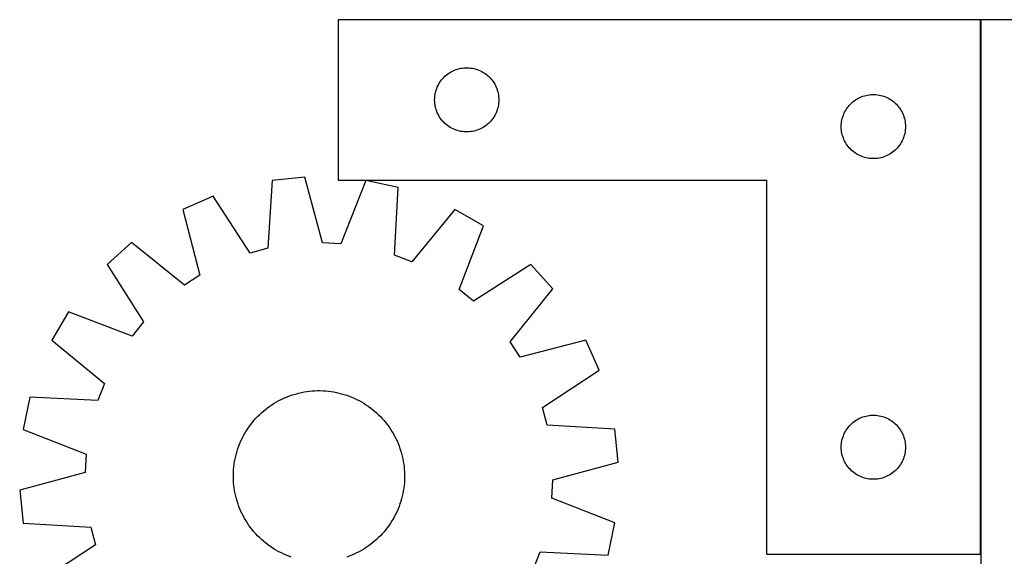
# Model space of a CAD drawing. Header units: millimetres. Extents: x 7 to 1493, y 7 to 2993.
# Tile 5 of 11: x 15 to 475, y 2742 to 2993. Entities that reach past the tile are written whole.
import ezdxf

# ---------------------------------------------------------------- set-up
doc = ezdxf.new("R2010")
doc.units = ezdxf.units.MM
doc.layers.add('COMMON', color=5, linetype='CONTINUOUS', true_color=0x0000ff)
doc.layers.add('CUT', color=7, linetype='CONTINUOUS', true_color=0x000000)

msp = doc.modelspace()

# ---------------------------------------------------------------- linework, layer by layer
at = {"layer": 'COMMON'}
msp.add_line((464.325769, 2993.408991), (464.325769, 2743.470527), dxfattribs=at)
at = {"layer": 'CUT'}
for p, q in [((464.225769, 2993.470527), (164.225769, 2993.470527)), ((164.225769, 2993.470527), (164.225769, 2918.470527)), ((464.225769, 2743.470527), (464.225769, 2993.470527)), ((464.42577, 2993.408991), (464.42577, 2693.408991)), ((714.42577, 2993.408991), (464.42577, 2993.408991)), ((214.036669, 2966.978807), (214.616871, 2967.488733)), ((214.616871, 2967.488733), (215.222555, 2967.968115)), ((215.222555, 2967.968115), (215.852113, 2968.415682)), ((215.852113, 2968.415682), (216.503877, 2968.830246)), ((216.503877, 2968.830246), (217.176118, 2969.210709)), ((217.176118, 2969.210709), (217.867053, 2969.556061)), ((217.867053, 2969.556061), (218.574851, 2969.865386)), ((218.574851, 2969.865386), (219.297633, 2970.137865)), ((219.297633, 2970.137865), (220.033484, 2970.372775)), ((220.033484, 2970.372775), (220.780453, 2970.569492)), ((220.780453, 2970.569492), (221.536558, 2970.727496)), ((221.536558, 2970.727496), (222.299794, 2970.846367)), ((222.299794, 2970.846367), (223.068137, 2970.92579)), ((223.068137, 2970.92579), (223.83955, 2970.965554)), ((223.83955, 2970.965554), (224.611988, 2970.965554)), ((224.611988, 2970.965554), (225.383401, 2970.92579)), ((225.383401, 2970.92579), (226.151744, 2970.846367)), ((226.151744, 2970.846367), (226.91498, 2970.727496)), ((226.91498, 2970.727496), (227.671085, 2970.569492)), ((227.671085, 2970.569492), (228.418053, 2970.372775)), ((228.418053, 2970.372775), (229.153905, 2970.137865)), ((229.153905, 2970.137865), (229.876687, 2969.865386)), ((229.876687, 2969.865386), (230.584485, 2969.556061)), ((230.584485, 2969.556061), (231.27542, 2969.210709)), ((231.27542, 2969.210709), (231.947661, 2968.830246)), ((231.947661, 2968.830246), (232.599425, 2968.415682)), ((232.599425, 2968.415682), (233.228983, 2967.968115)), ((233.228983, 2967.968115), (233.834667, 2967.488733)), ((233.834667, 2967.488733), (234.414869, 2966.978807)), ((210.808463, 2962.676934), (211.17149, 2963.358748)), ((211.17149, 2963.358748), (211.569136, 2964.02097)), ((211.569136, 2964.02097), (212.000344, 2964.661843)), ((212.000344, 2964.661843), (212.463972, 2965.279669)), ((212.463972, 2965.279669), (212.95879, 2965.872808)), ((212.95879, 2965.872808), (213.483486, 2966.439689)), ((213.483486, 2966.439689), (214.036669, 2966.978807)), ((234.414869, 2966.978807), (234.968052, 2966.439689)), ((234.968052, 2966.439689), (235.492748, 2965.872808)), ((235.492748, 2965.872808), (235.987566, 2965.279669)), ((235.987566, 2965.279669), (236.451194, 2964.661843)), ((236.451194, 2964.661843), (236.882402, 2964.02097)), ((236.882402, 2964.02097), (237.280048, 2963.358748)), ((237.280048, 2963.358748), (237.643075, 2962.676934)), ((209.305271, 2957.512842), (209.404451, 2958.278885)), ((209.404451, 2958.278885), (209.542934, 2959.038808)), ((209.542934, 2959.038808), (209.720353, 2959.790593)), ((209.720353, 2959.790593), (209.936238, 2960.532249)), ((209.936238, 2960.532249), (210.190017, 2961.261808)), ((210.190017, 2961.261808), (210.481015, 2961.977335)), ((210.481015, 2961.977335), (210.808463, 2962.676934)), ((237.643075, 2962.676934), (237.970523, 2961.977335)), ((237.970523, 2961.977335), (238.261521, 2961.261808)), ((238.261521, 2961.261808), (238.5153, 2960.532249)), ((238.5153, 2960.532249), (238.731185, 2959.790593)), ((238.731185, 2959.790593), (238.908604, 2959.038808)), ((238.908604, 2959.038808), (239.047087, 2958.278885)), ((239.047087, 2958.278885), (239.146267, 2957.512842)), ((410.780453, 2958.069492), (411.536558, 2958.227496)), ((411.536558, 2958.227496), (412.299794, 2958.346367)), ((412.299794, 2958.346367), (413.068137, 2958.42579)), ((413.068137, 2958.42579), (413.83955, 2958.465554)), ((413.83955, 2958.465554), (414.611988, 2958.465554)), ((414.611988, 2958.465554), (415.383401, 2958.42579)), ((415.383401, 2958.42579), (416.151744, 2958.346367)), ((416.151744, 2958.346367), (416.91498, 2958.227496)), ((416.91498, 2958.227496), (417.671085, 2958.069492)), ((209.225769, 2955.970527), (209.245658, 2956.742708)), ((209.245658, 2955.198345), (209.225769, 2955.970527)), ((209.245658, 2956.742708), (209.305271, 2957.512842)), ((209.305271, 2954.428212), (209.245658, 2955.198345)), ((209.404451, 2953.662168), (209.305271, 2954.428212)), ((209.542934, 2952.902246), (209.404451, 2953.662168)), ((239.047087, 2953.662168), (238.908604, 2952.902246)), ((239.146267, 2954.428212), (239.047087, 2953.662168)), ((239.146267, 2957.512842), (239.20588, 2956.742708)), ((239.20588, 2955.198345), (239.146267, 2954.428212)), ((239.20588, 2956.742708), (239.225769, 2955.970527)), ((239.225769, 2955.970527), (239.20588, 2955.198345)), ((402.95879, 2953.372808), (403.483486, 2953.939689)), ((403.483486, 2953.939689), (404.036669, 2954.478807)), ((404.036669, 2954.478807), (404.616871, 2954.988733)), ((404.616871, 2954.988733), (405.222555, 2955.468115)), ((405.222555, 2955.468115), (405.852113, 2955.915682)), ((405.852113, 2955.915682), (406.503877, 2956.330246)), ((406.503877, 2956.330246), (407.176118, 2956.710709)), ((407.176118, 2956.710709), (407.867053, 2957.056061)), ((407.867053, 2957.056061), (408.574851, 2957.365386)), ((408.574851, 2957.365386), (409.297633, 2957.637865)), ((409.297633, 2957.637865), (410.033484, 2957.872775)), ((410.033484, 2957.872775), (410.780453, 2958.069492)), ((417.671085, 2958.069492), (418.418053, 2957.872775)), ((418.418053, 2957.872775), (419.153905, 2957.637865)), ((419.153905, 2957.637865), (419.876687, 2957.365386)), ((419.876687, 2957.365386), (420.584485, 2957.056061)), ((420.584485, 2957.056061), (421.27542, 2956.710709)), ((421.27542, 2956.710709), (421.947661, 2956.330246)), ((421.947661, 2956.330246), (422.599425, 2955.915682)), ((422.599425, 2955.915682), (423.228983, 2955.468115)), ((423.228983, 2955.468115), (423.834667, 2954.988733)), ((423.834667, 2954.988733), (424.414869, 2954.478807)), ((424.414869, 2954.478807), (424.968052, 2953.939689)), ((424.968052, 2953.939689), (425.492748, 2953.372808)), ((209.720353, 2952.15046), (209.542934, 2952.902246)), ((209.936238, 2951.408804), (209.720353, 2952.15046)), ((210.190017, 2950.679245), (209.936238, 2951.408804)), ((210.481015, 2949.963718), (210.190017, 2950.679245)), ((210.808463, 2949.26412), (210.481015, 2949.963718)), ((211.17149, 2948.582306), (210.808463, 2949.26412)), ((237.643075, 2949.26412), (237.280048, 2948.582306)), ((237.970523, 2949.963718), (237.643075, 2949.26412)), ((238.261521, 2950.679245), (237.970523, 2949.963718)), ((238.5153, 2951.408804), (238.261521, 2950.679245)), ((238.731185, 2952.15046), (238.5153, 2951.408804)), ((238.908604, 2952.902246), (238.731185, 2952.15046)), ((400.190017, 2948.761808), (400.481015, 2949.477335)), ((400.481015, 2949.477335), (400.808463, 2950.176934)), ((400.808463, 2950.176934), (401.17149, 2950.858748)), ((401.17149, 2950.858748), (401.569136, 2951.52097)), ((401.569136, 2951.52097), (402.000344, 2952.161843)), ((402.000344, 2952.161843), (402.463972, 2952.779669)), ((402.463972, 2952.779669), (402.95879, 2953.372808)), ((425.492748, 2953.372808), (425.987566, 2952.779669)), ((425.987566, 2952.779669), (426.451194, 2952.161843)), ((426.451194, 2952.161843), (426.882402, 2951.52097)), ((426.882402, 2951.52097), (427.280048, 2950.858748)), ((427.280048, 2950.858748), (427.643075, 2950.176934)), ((427.643075, 2950.176934), (427.970523, 2949.477335)), ((427.970523, 2949.477335), (428.261521, 2948.761808)), ((211.569136, 2947.920084), (211.17149, 2948.582306)), ((212.000344, 2947.27921), (211.569136, 2947.920084)), ((212.463972, 2946.661384), (212.000344, 2947.27921)), ((212.95879, 2946.068245), (212.463972, 2946.661384)), ((213.483486, 2945.501364), (212.95879, 2946.068245)), ((214.036669, 2944.962246), (213.483486, 2945.501364)), ((214.616871, 2944.45232), (214.036669, 2944.962246)), ((215.222555, 2943.972938), (214.616871, 2944.45232)), ((233.834667, 2944.45232), (233.228983, 2943.972938)), ((234.414869, 2944.962246), (233.834667, 2944.45232)), ((234.968052, 2945.501364), (234.414869, 2944.962246)), ((235.492748, 2946.068245), (234.968052, 2945.501364)), ((235.987566, 2946.661384), (235.492748, 2946.068245)), ((236.451194, 2947.27921), (235.987566, 2946.661384)), ((236.882402, 2947.920084), (236.451194, 2947.27921)), ((237.280048, 2948.582306), (236.882402, 2947.920084)), ((399.245658, 2944.242708), (399.305271, 2945.012842)), ((399.305271, 2945.012842), (399.404451, 2945.778885)), ((399.404451, 2945.778885), (399.542934, 2946.538808)), ((399.542934, 2946.538808), (399.720353, 2947.290593)), ((399.720353, 2947.290593), (399.936238, 2948.032249)), ((399.936238, 2948.032249), (400.190017, 2948.761808)), ((428.261521, 2948.761808), (428.5153, 2948.032249)), ((428.5153, 2948.032249), (428.731185, 2947.290593)), ((428.731185, 2947.290593), (428.908604, 2946.538808)), ((428.908604, 2946.538808), (429.047087, 2945.778885)), ((429.047087, 2945.778885), (429.146267, 2945.012842)), ((429.146267, 2945.012842), (429.20588, 2944.242708)), ((215.852113, 2943.525371), (215.222555, 2943.972938)), ((216.503877, 2943.110807), (215.852113, 2943.525371)), ((217.176118, 2942.730345), (216.503877, 2943.110807)), ((217.867053, 2942.384993), (217.176118, 2942.730345)), ((218.574851, 2942.075667), (217.867053, 2942.384993)), ((219.297633, 2941.803188), (218.574851, 2942.075667)), ((220.033484, 2941.568279), (219.297633, 2941.803188)), ((220.780453, 2941.371561), (220.033484, 2941.568279)), ((221.536558, 2941.213557), (220.780453, 2941.371561)), ((222.299794, 2941.094687), (221.536558, 2941.213557)), ((223.068137, 2941.015264), (222.299794, 2941.094687)), ((223.83955, 2940.9755), (223.068137, 2941.015264)), ((224.611988, 2940.9755), (223.83955, 2940.9755)), ((225.383401, 2941.015264), (224.611988, 2940.9755)), ((226.151744, 2941.094687), (225.383401, 2941.015264)), ((226.91498, 2941.213557), (226.151744, 2941.094687)), ((227.671085, 2941.371561), (226.91498, 2941.213557)), ((228.418053, 2941.568279), (227.671085, 2941.371561)), ((229.153905, 2941.803188), (228.418053, 2941.568279)), ((229.876687, 2942.075667), (229.153905, 2941.803188)), ((230.584485, 2942.384993), (229.876687, 2942.075667)), ((231.27542, 2942.730345), (230.584485, 2942.384993)), ((231.947661, 2943.110807), (231.27542, 2942.730345)), ((232.599425, 2943.525371), (231.947661, 2943.110807)), ((233.228983, 2943.972938), (232.599425, 2943.525371)), ((399.225769, 2943.470527), (399.245658, 2944.242708)), ((399.245658, 2942.698345), (399.225769, 2943.470527)), ((399.305271, 2941.928212), (399.245658, 2942.698345)), ((399.404451, 2941.162168), (399.305271, 2941.928212)), ((399.542934, 2940.402246), (399.404451, 2941.162168)), ((399.720353, 2939.65046), (399.542934, 2940.402246)), ((428.908604, 2940.402246), (428.731185, 2939.65046)), ((429.047087, 2941.162168), (428.908604, 2940.402246)), ((429.146267, 2941.928212), (429.047087, 2941.162168)), ((429.20588, 2942.698345), (429.146267, 2941.928212)), ((429.20588, 2944.242708), (429.225769, 2943.470527)), ((429.225769, 2943.470527), (429.20588, 2942.698345)), ((399.936238, 2938.908804), (399.720353, 2939.65046)), ((400.190017, 2938.179245), (399.936238, 2938.908804)), ((400.481015, 2937.463718), (400.190017, 2938.179245)), ((400.808463, 2936.76412), (400.481015, 2937.463718)), ((401.17149, 2936.082306), (400.808463, 2936.76412)), ((401.569136, 2935.420084), (401.17149, 2936.082306)), ((402.000344, 2934.77921), (401.569136, 2935.420084)), ((426.882402, 2935.420084), (426.451194, 2934.77921)), ((427.280048, 2936.082306), (426.882402, 2935.420084)), ((427.643075, 2936.76412), (427.280048, 2936.082306)), ((427.970523, 2937.463718), (427.643075, 2936.76412)), ((428.261521, 2938.179245), (427.970523, 2937.463718)), ((428.5153, 2938.908804), (428.261521, 2938.179245)), ((428.731185, 2939.65046), (428.5153, 2938.908804)), ((402.463972, 2934.161384), (402.000344, 2934.77921)), ((402.95879, 2933.568245), (402.463972, 2934.161384)), ((403.483486, 2933.001364), (402.95879, 2933.568245)), ((404.036669, 2932.462246), (403.483486, 2933.001364)), ((404.616871, 2931.95232), (404.036669, 2932.462246)), ((405.222555, 2931.472938), (404.616871, 2931.95232)), ((405.852113, 2931.025371), (405.222555, 2931.472938)), ((406.503877, 2930.610807), (405.852113, 2931.025371)), ((407.176118, 2930.230345), (406.503877, 2930.610807)), ((421.947661, 2930.610807), (421.27542, 2930.230345)), ((422.599425, 2931.025371), (421.947661, 2930.610807)), ((423.228983, 2931.472938), (422.599425, 2931.025371)), ((423.834667, 2931.95232), (423.228983, 2931.472938)), ((424.414869, 2932.462246), (423.834667, 2931.95232)), ((424.968052, 2933.001364), (424.414869, 2932.462246)), ((425.492748, 2933.568245), (424.968052, 2933.001364)), ((425.987566, 2934.161384), (425.492748, 2933.568245)), ((426.451194, 2934.77921), (425.987566, 2934.161384)), ((407.867053, 2929.884993), (407.176118, 2930.230345)), ((408.574851, 2929.575667), (407.867053, 2929.884993)), ((409.297633, 2929.303188), (408.574851, 2929.575667)), ((410.033484, 2929.068279), (409.297633, 2929.303188)), ((410.780453, 2928.871561), (410.033484, 2929.068279)), ((411.536558, 2928.713557), (410.780453, 2928.871561)), ((412.299794, 2928.594687), (411.536558, 2928.713557)), ((413.068137, 2928.515264), (412.299794, 2928.594687)), ((413.83955, 2928.4755), (413.068137, 2928.515264)), ((414.611988, 2928.4755), (413.83955, 2928.4755)), ((415.383401, 2928.515264), (414.611988, 2928.4755)), ((416.151744, 2928.594687), (415.383401, 2928.515264)), ((416.91498, 2928.713557), (416.151744, 2928.594687)), ((417.671085, 2928.871561), (416.91498, 2928.713557)), ((418.418053, 2929.068279), (417.671085, 2928.871561)), ((419.153905, 2929.303188), (418.418053, 2929.068279)), ((419.876687, 2929.575667), (419.153905, 2929.303188)), ((420.584485, 2929.884993), (419.876687, 2929.575667)), ((421.27542, 2930.230345), (420.584485, 2929.884993)), ((133.269949, 2918.226781), (131.354855, 2886.520202)), ((148.575608, 2919.797565), (133.269949, 2918.226781)), ((156.890896, 2889.140906), (148.575608, 2919.797565)), ((164.225769, 2918.470527), (364.225769, 2918.470527)), ((177.071599, 2918.234133), (165.452364, 2888.671181)), ((192.113544, 2914.998329), (177.071599, 2918.234133)), ((364.225769, 2918.470527), (364.225769, 2743.470527)), ((190.548425, 2883.272548), (192.113544, 2914.998329)), ((105.685524, 2910.907947), (91.614377, 2904.684334)), ((123.067262, 2884.321297), (105.685524, 2910.907947)), ((91.614377, 2904.684334), (99.590885, 2873.937789)), ((218.731715, 2904.705671), (198.545711, 2880.180175)), ((232.037537, 2896.980022), (218.731715, 2904.705671)), ((220.745214, 2867.29066), (232.037537, 2896.980022)), ((67.641674, 2889.199654), (56.18242, 2878.932423)), ((92.388415, 2869.2855), (67.641674, 2889.199654)), ((165.452364, 2888.671181), (156.890896, 2889.140906)), ((131.354855, 2886.520202), (123.067262, 2884.321297)), ((198.545711, 2880.180175), (190.548425, 2883.272548)), ((56.18242, 2878.932423), (73.269735, 2852.155597)), ((254.172316, 2878.965656), (227.39549, 2861.87834)), ((264.439547, 2867.506402), (254.172316, 2878.965656)), ((99.590885, 2873.937789), (92.388415, 2869.2855)), ((227.39549, 2861.87834), (220.745214, 2867.29066)), ((244.525393, 2842.75966), (264.439547, 2867.506402)), ((38.168054, 2856.797644), (30.442404, 2843.491822)), ((67.857415, 2845.505321), (38.168054, 2856.797644)), ((73.269735, 2852.155597), (67.857415, 2845.505321)), ((30.442404, 2843.491822), (54.967901, 2823.305818)), ((279.924227, 2843.533698), (249.177682, 2835.55719)), ((286.14784, 2829.462551), (279.924227, 2843.533698)), ((249.177682, 2835.55719), (244.525393, 2842.75966)), ((259.56119, 2812.080814), (286.14784, 2829.462551)), ((54.967901, 2823.305818), (51.875527, 2815.308532)), ((20.149747, 2816.873651), (16.913942, 2801.831706)), ((51.875527, 2815.308532), (20.149747, 2816.873651)), ((136.470858, 2815.301574), (137.590388, 2815.87224)), ((137.590388, 2815.87224), (138.727291, 2816.407459)), ((138.727291, 2816.407459), (139.880444, 2816.906703)), ((139.880444, 2816.906703), (141.04871, 2817.369479)), ((141.04871, 2817.369479), (142.230936, 2817.79533)), ((142.230936, 2817.79533), (143.425954, 2818.183837)), ((143.425954, 2818.183837), (144.632586, 2818.534616)), ((144.632586, 2818.534616), (145.849641, 2818.84732)), ((145.849641, 2818.84732), (147.075918, 2819.121642)), ((147.075918, 2819.121642), (148.310206, 2819.357309)), ((148.310206, 2819.357309), (149.551288, 2819.554091)), ((149.551288, 2819.554091), (150.797938, 2819.711792)), ((150.797938, 2819.711792), (152.048927, 2819.830257)), ((152.048927, 2819.830257), (153.30302, 2819.909369)), ((153.30302, 2819.909369), (154.558978, 2819.949051)), ((154.558978, 2819.949051), (155.815564, 2819.949262)), ((155.815564, 2819.949262), (157.071536, 2819.910002)), ((157.071536, 2819.910002), (158.325655, 2819.831311)), ((158.325655, 2819.831311), (159.576683, 2819.713266)), ((159.576683, 2819.713266), (160.823386, 2819.555983)), ((160.823386, 2819.555983), (162.064534, 2819.359618)), ((162.064534, 2819.359618), (163.298901, 2819.124365)), ((163.298901, 2819.124365), (164.52527, 2818.850455)), ((164.52527, 2818.850455), (165.74243, 2818.538159)), ((165.74243, 2818.538159), (166.94918, 2818.187786)), ((166.94918, 2818.187786), (168.144329, 2817.79968)), ((168.144329, 2817.79968), (169.326697, 2817.374225)), ((169.326697, 2817.374225), (170.495118, 2816.911841)), ((170.495118, 2816.911841), (171.648439, 2816.412985)), ((171.648439, 2816.412985), (172.785521, 2815.878148)), ((172.785521, 2815.878148), (173.905243, 2815.307858)), ((129.210957, 2810.365969), (130.179038, 2811.167109)), ((130.179038, 2811.167109), (131.171806, 2811.937446)), ((131.171806, 2811.937446), (132.188281, 2812.676219)), ((132.188281, 2812.676219), (133.22746, 2813.382699)), ((133.22746, 2813.382699), (134.288317, 2814.056189)), ((134.288317, 2814.056189), (135.369806, 2814.696025)), ((135.369806, 2814.696025), (136.470858, 2815.301574)), ((173.905243, 2815.307858), (175.006499, 2814.702678)), ((175.006499, 2814.702678), (176.088202, 2814.063206)), ((176.088202, 2814.063206), (177.149285, 2813.390072)), ((177.149285, 2813.390072), (178.188701, 2812.68394)), ((178.188701, 2812.68394), (179.205424, 2811.945508)), ((179.205424, 2811.945508), (180.19845, 2811.175505)), ((180.19845, 2811.175505), (181.1668, 2810.37469)), ((261.760095, 2803.793221), (259.56119, 2812.080814)), ((124.773386, 2805.926907), (125.604222, 2806.869626)), ((125.604222, 2806.869626), (126.46426, 2807.785781)), ((126.46426, 2807.785781), (127.352651, 2808.67447)), ((127.352651, 2808.67447), (128.268518, 2809.534816)), ((128.268518, 2809.534816), (129.210957, 2810.365969)), ((181.1668, 2810.37469), (182.109518, 2809.543853)), ((182.109518, 2809.543853), (183.025674, 2808.683815)), ((183.025674, 2808.683815), (183.914363, 2807.795424)), ((183.914363, 2807.795424), (184.774709, 2806.879557)), ((184.774709, 2806.879557), (185.605862, 2805.937118)), ((405.852113, 2805.915682), (406.503877, 2806.330246)), ((406.503877, 2806.330246), (407.176118, 2806.710709)), ((407.176118, 2806.710709), (407.867053, 2807.056061)), ((407.867053, 2807.056061), (408.574851, 2807.365386)), ((408.574851, 2807.365386), (409.297633, 2807.637865)), ((409.297633, 2807.637865), (410.033484, 2807.872775)), ((410.033484, 2807.872775), (410.780453, 2808.069492)), ((410.780453, 2808.069492), (411.536558, 2808.227496)), ((411.536558, 2808.227496), (412.299794, 2808.346367)), ((412.299794, 2808.346367), (413.068137, 2808.42579)), ((413.068137, 2808.42579), (413.83955, 2808.465554)), ((413.83955, 2808.465554), (414.611988, 2808.465554)), ((414.611988, 2808.465554), (415.383401, 2808.42579)), ((415.383401, 2808.42579), (416.151744, 2808.346367)), ((416.151744, 2808.346367), (416.91498, 2808.227496)), ((416.91498, 2808.227496), (417.671085, 2808.069492)), ((417.671085, 2808.069492), (418.418053, 2807.872775)), ((418.418053, 2807.872775), (419.153905, 2807.637865)), ((419.153905, 2807.637865), (419.876687, 2807.365386)), ((419.876687, 2807.365386), (420.584485, 2807.056061)), ((420.584485, 2807.056061), (421.27542, 2806.710709)), ((421.27542, 2806.710709), (421.947661, 2806.330246)), ((421.947661, 2806.330246), (422.599425, 2805.915682)), ((16.913942, 2801.831706), (46.476894, 2790.212471)), ((121.08487, 2800.848309), (121.758004, 2801.909392)), ((121.758004, 2801.909392), (122.464135, 2802.948808)), ((122.464135, 2802.948808), (123.202567, 2803.965531)), ((123.202567, 2803.965531), (123.97257, 2804.958557)), ((123.97257, 2804.958557), (124.773386, 2805.926907)), ((185.605862, 2805.937118), (186.407002, 2804.969037)), ((186.407002, 2804.969037), (187.177339, 2803.976269)), ((187.177339, 2803.976269), (187.916112, 2802.959794)), ((187.916112, 2802.959794), (188.622592, 2801.920615)), ((188.622592, 2801.920615), (189.296082, 2800.859758)), ((293.466674, 2801.878126), (261.760095, 2803.793221)), ((295.037458, 2786.572468), (293.466674, 2801.878126)), ((401.569136, 2801.52097), (402.000344, 2802.161843)), ((402.000344, 2802.161843), (402.463972, 2802.779669)), ((402.463972, 2802.779669), (402.95879, 2803.372808)), ((402.95879, 2803.372808), (403.483486, 2803.939689)), ((403.483486, 2803.939689), (404.036669, 2804.478807)), ((404.036669, 2804.478807), (404.616871, 2804.988733)), ((404.616871, 2804.988733), (405.222555, 2805.468115)), ((405.222555, 2805.468115), (405.852113, 2805.915682)), ((422.599425, 2805.915682), (423.228983, 2805.468115)), ((423.228983, 2805.468115), (423.834667, 2804.988733)), ((423.834667, 2804.988733), (424.414869, 2804.478807)), ((424.414869, 2804.478807), (424.968052, 2803.939689)), ((424.968052, 2803.939689), (425.492748, 2803.372808)), ((425.492748, 2803.372808), (425.987566, 2802.779669)), ((425.987566, 2802.779669), (426.451194, 2802.161843)), ((426.451194, 2802.161843), (426.882402, 2801.52097)), ((118.735091, 2796.408546), (119.269928, 2797.545628)), ((119.269928, 2797.545628), (119.840218, 2798.66535)), ((119.840218, 2798.66535), (120.445398, 2799.766606)), ((120.445398, 2799.766606), (121.08487, 2800.848309)), ((189.296082, 2800.859758), (189.935918, 2799.77827)), ((189.935918, 2799.77827), (190.541467, 2798.677217)), ((190.541467, 2798.677217), (191.112133, 2797.557687)), ((191.112133, 2797.557687), (191.647352, 2796.420785)), ((399.542934, 2796.538808), (399.720353, 2797.290593)), ((399.720353, 2797.290593), (399.936238, 2798.032249)), ((399.936238, 2798.032249), (400.190017, 2798.761808)), ((400.190017, 2798.761808), (400.481015, 2799.477335)), ((400.481015, 2799.477335), (400.808463, 2800.176934)), ((400.808463, 2800.176934), (401.17149, 2800.858748)), ((401.17149, 2800.858748), (401.569136, 2801.52097)), ((426.882402, 2801.52097), (427.280048, 2800.858748)), ((427.280048, 2800.858748), (427.643075, 2800.176934)), ((427.643075, 2800.176934), (427.970523, 2799.477335)), ((427.970523, 2799.477335), (428.261521, 2798.761808)), ((428.261521, 2798.761808), (428.5153, 2798.032249)), ((428.5153, 2798.032249), (428.731185, 2797.290593)), ((428.731185, 2797.290593), (428.908604, 2796.538808)), ((116.96029, 2791.709287), (117.348396, 2792.904436)), ((117.348396, 2792.904436), (117.77385, 2794.086804)), ((117.77385, 2794.086804), (118.236234, 2795.255225)), ((118.236234, 2795.255225), (118.735091, 2796.408546)), ((191.647352, 2796.420785), (192.146596, 2795.267631)), ((192.146596, 2795.267631), (192.609372, 2794.099366)), ((192.609372, 2794.099366), (193.035223, 2792.91714)), ((193.035223, 2792.91714), (193.42373, 2791.722121)), ((399.225769, 2793.470527), (399.245658, 2794.242708)), ((399.245658, 2792.698345), (399.225769, 2793.470527)), ((399.245658, 2794.242708), (399.305271, 2795.012842)), ((399.305271, 2791.928212), (399.245658, 2792.698345)), ((399.305271, 2795.012842), (399.404451, 2795.778885)), ((399.404451, 2795.778885), (399.542934, 2796.538808)), ((428.908604, 2796.538808), (429.047087, 2795.778885)), ((429.047087, 2795.778885), (429.146267, 2795.012842)), ((429.146267, 2795.012842), (429.20588, 2794.242708)), ((429.20588, 2792.698345), (429.146267, 2791.928212)), ((429.20588, 2794.242708), (429.225769, 2793.470527)), ((429.225769, 2793.470527), (429.20588, 2792.698345)), ((46.476894, 2790.212471), (46.00717, 2781.651003)), ((115.788457, 2786.824641), (116.023711, 2788.059008)), ((116.023711, 2788.059008), (116.297621, 2789.285377)), ((116.297621, 2789.285377), (116.609916, 2790.502537)), ((116.609916, 2790.502537), (116.96029, 2791.709287)), ((193.42373, 2791.722121), (193.774509, 2790.515489)), ((193.774509, 2790.515489), (194.087213, 2789.298434)), ((194.087213, 2789.298434), (194.361535, 2788.072158)), ((194.361535, 2788.072158), (194.597202, 2786.837869)), ((399.404451, 2791.162168), (399.305271, 2791.928212)), ((399.542934, 2790.402246), (399.404451, 2791.162168)), ((399.720353, 2789.65046), (399.542934, 2790.402246)), ((399.936238, 2788.908804), (399.720353, 2789.65046)), ((400.190017, 2788.179245), (399.936238, 2788.908804)), ((400.481015, 2787.463718), (400.190017, 2788.179245)), ((428.261521, 2788.179245), (427.970523, 2787.463718)), ((428.5153, 2788.908804), (428.261521, 2788.179245)), ((428.731185, 2789.65046), (428.5153, 2788.908804)), ((428.908604, 2790.402246), (428.731185, 2789.65046)), ((429.047087, 2791.162168), (428.908604, 2790.402246)), ((429.146267, 2791.928212), (429.047087, 2791.162168)), ((115.316765, 2783.085762), (115.43481, 2784.33679)), ((115.43481, 2784.33679), (115.592092, 2785.583493)), ((115.592092, 2785.583493), (115.788457, 2786.824641)), ((194.597202, 2786.837869), (194.793984, 2785.596788)), ((194.793984, 2785.596788), (194.951685, 2784.350137)), ((194.951685, 2784.350137), (195.07015, 2783.099149)), ((264.380799, 2778.25718), (295.037458, 2786.572468)), ((400.808463, 2786.76412), (400.481015, 2787.463718)), ((401.17149, 2786.082306), (400.808463, 2786.76412)), ((401.569136, 2785.420084), (401.17149, 2786.082306)), ((402.000344, 2784.77921), (401.569136, 2785.420084)), ((402.463972, 2784.161384), (402.000344, 2784.77921)), ((402.95879, 2783.568245), (402.463972, 2784.161384)), ((403.483486, 2783.001364), (402.95879, 2783.568245)), ((425.492748, 2783.568245), (424.968052, 2783.001364)), ((425.987566, 2784.161384), (425.492748, 2783.568245)), ((426.451194, 2784.77921), (425.987566, 2784.161384)), ((426.882402, 2785.420084), (426.451194, 2784.77921)), ((427.280048, 2786.082306), (426.882402, 2785.420084)), ((427.643075, 2786.76412), (427.280048, 2786.082306)), ((427.970523, 2787.463718), (427.643075, 2786.76412)), ((46.00717, 2781.651003), (15.350511, 2773.335715)), ((115.198814, 2780.575671), (115.238073, 2781.831643)), ((115.199025, 2779.319085), (115.198814, 2780.575671)), ((115.238706, 2778.063127), (115.199025, 2779.319085)), ((115.238073, 2781.831643), (115.316765, 2783.085762)), ((195.07015, 2783.099149), (195.149262, 2781.845056)), ((195.149262, 2781.845056), (195.188943, 2780.589097)), ((195.189154, 2779.332512), (195.149895, 2778.07654)), ((195.188943, 2780.589097), (195.189154, 2779.332512)), ((404.036669, 2782.462246), (403.483486, 2783.001364)), ((404.616871, 2781.95232), (404.036669, 2782.462246)), ((405.222555, 2781.472938), (404.616871, 2781.95232)), ((405.852113, 2781.025371), (405.222555, 2781.472938)), ((406.503877, 2780.610807), (405.852113, 2781.025371)), ((407.176118, 2780.230345), (406.503877, 2780.610807)), ((407.867053, 2779.884993), (407.176118, 2780.230345)), ((408.574851, 2779.575667), (407.867053, 2779.884993)), ((409.297633, 2779.303188), (408.574851, 2779.575667)), ((410.033484, 2779.068279), (409.297633, 2779.303188)), ((410.780453, 2778.871561), (410.033484, 2779.068279)), ((411.536558, 2778.713557), (410.780453, 2778.871561)), ((412.299794, 2778.594687), (411.536558, 2778.713557)), ((416.91498, 2778.713557), (416.151744, 2778.594687)), ((417.671085, 2778.871561), (416.91498, 2778.713557)), ((418.418053, 2779.068279), (417.671085, 2778.871561)), ((419.153905, 2779.303188), (418.418053, 2779.068279)), ((419.876687, 2779.575667), (419.153905, 2779.303188)), ((420.584485, 2779.884993), (419.876687, 2779.575667)), ((421.27542, 2780.230345), (420.584485, 2779.884993)), ((421.947661, 2780.610807), (421.27542, 2780.230345)), ((422.599425, 2781.025371), (421.947661, 2780.610807)), ((423.228983, 2781.472938), (422.599425, 2781.025371)), ((423.834667, 2781.95232), (423.228983, 2781.472938)), ((424.414869, 2782.462246), (423.834667, 2781.95232)), ((424.968052, 2783.001364), (424.414869, 2782.462246)), ((115.317818, 2776.809034), (115.238706, 2778.063127)), ((115.436283, 2775.558045), (115.317818, 2776.809034)), ((115.593984, 2774.311395), (115.436283, 2775.558045)), ((115.790766, 2773.070313), (115.593984, 2774.311395)), ((194.795876, 2774.324689), (194.599511, 2773.083542)), ((194.953159, 2775.571392), (194.795876, 2774.324689)), ((195.071204, 2776.822421), (194.953159, 2775.571392)), ((195.149895, 2778.07654), (195.071204, 2776.822421)), ((263.911074, 2769.695712), (264.380799, 2778.25718)), ((413.068137, 2778.515264), (412.299794, 2778.594687)), ((413.83955, 2778.4755), (413.068137, 2778.515264)), ((414.611988, 2778.4755), (413.83955, 2778.4755)), ((415.383401, 2778.515264), (414.611988, 2778.4755)), ((416.151744, 2778.594687), (415.383401, 2778.515264)), ((15.350511, 2773.335715), (16.921295, 2758.030057)), ((116.026434, 2771.836025), (115.790766, 2773.070313)), ((116.300755, 2770.609748), (116.026434, 2771.836025)), ((116.61346, 2769.392693), (116.300755, 2770.609748)), ((194.090348, 2770.622805), (193.778052, 2769.405646)), ((194.364258, 2771.849174), (194.090348, 2770.622805)), ((194.599511, 2773.083542), (194.364258, 2771.849174)), ((293.474026, 2758.076477), (263.911074, 2769.695712)), ((116.964238, 2768.186061), (116.61346, 2769.392693)), ((117.352745, 2766.991043), (116.964238, 2768.186061)), ((117.778597, 2765.808817), (117.352745, 2766.991043)), ((118.241373, 2764.640551), (117.778597, 2765.808817)), ((192.614118, 2765.821378), (192.151734, 2764.652957)), ((193.039573, 2767.003747), (192.614118, 2765.821378)), ((193.427678, 2768.198896), (193.039573, 2767.003747)), ((193.778052, 2769.405646), (193.427678, 2768.198896)), ((118.740617, 2763.487398), (118.241373, 2764.640551)), ((119.275835, 2762.350495), (118.740617, 2763.487398)), ((119.846501, 2761.230965), (119.275835, 2762.350495)), ((120.452051, 2760.129913), (119.846501, 2761.230965)), ((190.547751, 2761.242833), (189.942571, 2760.141577)), ((191.118041, 2762.362554), (190.547751, 2761.242833)), ((191.652878, 2763.499636), (191.118041, 2762.362554)), ((192.151734, 2764.652957), (191.652878, 2763.499636)), ((16.921295, 2758.030057), (48.627874, 2756.114962)), ((48.627874, 2756.114962), (50.826778, 2747.827369)), ((121.091886, 2759.048424), (120.452051, 2760.129913)), ((121.765376, 2757.987567), (121.091886, 2759.048424)), ((122.471857, 2756.948388), (121.765376, 2757.987567)), ((123.21063, 2755.931914), (122.471857, 2756.948388)), ((123.980966, 2754.939146), (123.21063, 2755.931914)), ((187.185401, 2755.942652), (186.415398, 2754.949625)), ((187.923833, 2756.959375), (187.185401, 2755.942652)), ((188.629964, 2757.998791), (187.923833, 2756.959375)), ((189.303098, 2759.059874), (188.629964, 2757.998791)), ((189.942571, 2760.141577), (189.303098, 2759.059874)), ((290.238222, 2743.034531), (293.474026, 2758.076477)), ((124.782106, 2753.971064), (123.980966, 2754.939146)), ((125.613259, 2753.028625), (124.782106, 2753.971064)), ((126.473605, 2752.112758), (125.613259, 2753.028625)), ((127.362294, 2751.224367), (126.473605, 2752.112758)), ((128.27845, 2750.364329), (127.362294, 2751.224367)), ((183.035317, 2751.233712), (182.11945, 2750.373367)), ((183.923708, 2752.122401), (183.035317, 2751.233712)), ((184.783746, 2753.038557), (183.923708, 2752.122401)), ((185.614583, 2753.981275), (184.783746, 2753.038557)), ((186.415398, 2754.949625), (185.614583, 2753.981275)), ((50.826778, 2747.827369), (24.240128, 2730.445632)), ((129.221168, 2749.533493), (128.27845, 2750.364329)), ((130.189518, 2748.732678), (129.221168, 2749.533493)), ((131.182545, 2747.962674), (130.189518, 2748.732678)), ((132.199268, 2747.224242), (131.182545, 2747.962674)), ((133.238683, 2746.518111), (132.199268, 2747.224242)), ((134.299767, 2745.844977), (133.238683, 2746.518111)), ((177.160508, 2746.525484), (176.099651, 2745.851993)), ((178.199687, 2747.231964), (177.160508, 2746.525484)), ((179.216162, 2747.970737), (178.199687, 2747.231964)), ((180.20893, 2748.741073), (179.216162, 2747.970737)), ((181.177011, 2749.542214), (180.20893, 2748.741073)), ((182.11945, 2750.373367), (181.177011, 2749.542214)), ((135.38147, 2745.205505), (134.299767, 2745.844977)), ((136.482726, 2744.600325), (135.38147, 2745.205505)), ((137.602447, 2744.030035), (136.482726, 2744.600325)), ((138.739529, 2743.495198), (137.602447, 2744.030035)), ((139.89285, 2742.996341), (138.739529, 2743.495198)), ((141.061271, 2742.533957), (139.89285, 2742.996341)), ((142.24364, 2742.108503), (141.061271, 2742.533957)), ((169.339258, 2742.538704), (168.157033, 2742.112852)), ((170.507524, 2743.00148), (169.339258, 2742.538704)), ((171.660678, 2743.500724), (170.507524, 2743.00148)), ((172.79758, 2744.035943), (171.660678, 2743.500724)), ((173.91711, 2744.606608), (172.79758, 2744.035943)), ((175.018163, 2745.212158), (173.91711, 2744.606608)), ((176.099651, 2745.851993), (175.018163, 2745.212158)), ((255.420067, 2736.602364), (258.512441, 2744.599651)), ((258.512441, 2744.599651), (290.238222, 2743.034531)), ((364.225769, 2743.470527), (464.225769, 2743.470527))]:
    msp.add_line(p, q, dxfattribs=at)

doc.saveas('drawing.dxf')
